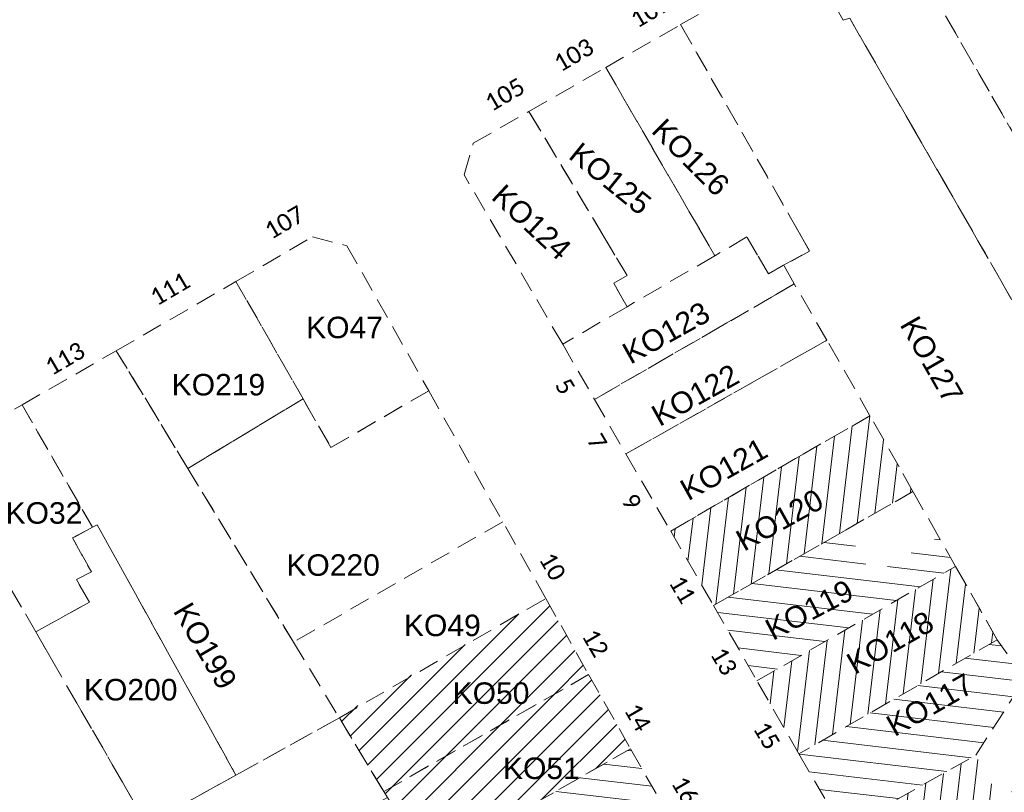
# Model space of a CAD drawing. Header units: metres. Extents: x 1711737 to 1712435, y 9275977 to 9276516.
# Tile 22 of 33: x 1711889 to 1711946, y 9276242 to 9276287. Entities that reach past the tile are written whole.
import ezdxf

# ---------------------------------------------------------------- set-up
doc = ezdxf.new("R2010")
doc.units = ezdxf.units.M
doc.header["$LTSCALE"] = 5
doc.linetypes.add('Parcelle', pattern=[1.2, 0.8, -0.4])
for name, color, linetype, lineweight in [('FA_facade.hah', 147, 'Continuous', 13), ('L6', 11, 'Parcelle', 13), ('L7', 11, 'Continuous', 15)]:
    doc.layers.add(name, color=color, linetype=linetype, lineweight=lineweight)
doc.layers.add('L5', color=7, linetype='Continuous')
doc.styles.add('Legend', font='calibri.ttf')
doc.styles.get("Standard").update_dxf_attribs({"font": 'arial.ttf'})
pattern_1 = [(353.2999, (1711881.224, 9276159.8023), (0.1111305, 0.945995), [])]
pattern_2 = [(83.2999, (1711881.224, 9276159.8023), (-0.945995, 0.1111305), [])]

msp = doc.modelspace()

# ---------------------------------------------------------------- hatches: boundary and pattern name
at = {"layer": 'FA_facade.hah'}
h = msp.add_hatch(dxfattribs=at)
h.set_pattern_fill('ANSI31', color=256, scale=0.3, angle=72)
h.set_pattern_definition(pattern_2)
h.paths.add_polyline_path([(1711937.191, 9276257.695), (1711941.081, 9276259.935), (1711940.271, 9276261.365), (1711938.581, 9276264.335), (1711934.691, 9276262.095), (1711926.991, 9276257.625), (1711929.491, 9276253.295)])
h = msp.add_hatch(dxfattribs=at)
h.set_pattern_fill('ANSI31', color=256, scale=0.3, angle=342)
h.set_pattern_definition(pattern_1)
h.paths.add_polyline_path([(1711943.561, 9276255.575), (1711942.571, 9276257.305), (1711938.731, 9276255.045), (1711937.191, 9276257.695), (1711929.491, 9276253.295), (1711932.011, 9276248.915)])
h = msp.add_hatch(dxfattribs=at)
h.set_pattern_fill('ANSI31', color=256, scale=0.3, angle=72)
h.set_pattern_definition(pattern_2)
h.paths.add_polyline_path([(1711945.981, 9276251.305), (1711943.561, 9276255.575), (1711932.011, 9276248.915), (1711934.451, 9276244.665)])
h = msp.add_hatch(dxfattribs=at)
h.set_pattern_fill('ANSI31', color=256, scale=0.3)
h.paths.add_polyline_path([(1711922.221, 9276249.275), (1711919.731, 9276253.705), (1711907.671, 9276246.845), (1711910.311, 9276242.475)])
h = msp.add_hatch(dxfattribs=at)
h.set_pattern_fill('ANSI31', color=256, scale=0.3, angle=342)
h.set_pattern_definition(pattern_1)
h.paths.add_polyline_path([(1711944.731, 9276244.585), (1711947.588, 9276249.002), (1711945.981, 9276251.305), (1711934.451, 9276244.665), (1711936.991, 9276240.265)])
h = msp.add_hatch(dxfattribs=at)
h.set_pattern_fill('ANSI31', color=256, scale=0.3)
h.paths.add_polyline_path([(1711924.661, 9276244.965), (1711922.221, 9276249.275), (1711910.311, 9276242.475), (1711912.871, 9276238.255)])
h = msp.add_hatch(dxfattribs=at)
h.set_pattern_fill('ANSI31', color=256, scale=0.3, angle=342)
h.set_pattern_definition(pattern_1)
h.paths.add_polyline_path([(1711927.211, 9276240.455), (1711924.661, 9276244.965), (1711912.871, 9276238.255), (1711913.801, 9276236.715), (1711917.631, 9276238.875), (1711919.241, 9276235.945)])
h = msp.add_hatch(dxfattribs=at)
h.set_pattern_fill('ANSI31', color=256, scale=0.3, angle=72)
h.set_pattern_definition(pattern_2)
h.paths.add_polyline_path([(1711946.351, 9276241.675), (1711944.731, 9276244.585), (1711936.991, 9276240.265), (1711938.701, 9276237.295)])

# ---------------------------------------------------------------- linework, layer by layer
at = {"layer": 'L6', "ltscale": 0.3, "elevation": 34.565}
for points in [[(1711957.085, 9276263.173), (1711949.111, 9276276.975), (1711939.361, 9276293.835), (1711947.671, 9276298.675), (1711954.361, 9276287.035), (1711956.811, 9276282.775), (1711963.595, 9276272.461), (1711961.209, 9276269.384), (1711957.085, 9276263.173)], [(1711953.921, 9276258.555), (1711946.191, 9276272.205), (1711944.861, 9276274.515), (1711943.961, 9276276.085), (1711937.401, 9276287.455), (1711937.031, 9276287.335), (1711934.811, 9276291.225), (1711939.361, 9276293.835), (1711949.111, 9276276.975), (1711957.085, 9276263.173), (1711953.921, 9276258.555)], [(1711938.581, 9276264.335), (1711937.681, 9276265.935), (1711936.081, 9276268.725), (1711934.181, 9276272.005), (1711933.561, 9276273.085), (1711935.061, 9276273.915), (1711934.451, 9276275.005), (1711927.571, 9276287.085), (1711934.811, 9276291.225), (1711937.031, 9276287.335), (1711937.401, 9276287.455), (1711943.961, 9276276.085), (1711944.861, 9276274.515), (1711946.191, 9276272.205), (1711953.921, 9276258.555), (1711948.855, 9276251.159), (1711947.588, 9276249.002), (1711945.981, 9276251.305), (1711943.561, 9276255.575), (1711942.571, 9276257.305), (1711941.081, 9276259.935), (1711940.271, 9276261.365), (1711938.581, 9276264.335)], [(1711923.211, 9276284.595), (1711927.571, 9276287.085), (1711934.451, 9276275.005), (1711935.061, 9276273.915), (1711933.561, 9276273.085), (1711932.671, 9276272.585), (1711932.041, 9276273.675), (1711931.421, 9276274.735), (1711929.561, 9276273.645), (1711923.211, 9276284.595)], [(1711918.751, 9276282.035), (1711923.211, 9276284.595), (1711929.561, 9276273.645), (1711924.451, 9276270.675), (1711923.691, 9276272.045), (1711924.451, 9276272.495), (1711923.131, 9276274.715), (1711918.751, 9276282.035)], [(1711920.711, 9276268.495), (1711914.981, 9276278.345), (1711915.511, 9276280.185), (1711918.751, 9276282.035), (1711923.131, 9276274.715), (1711924.451, 9276272.495), (1711923.691, 9276272.045), (1711924.451, 9276270.675), (1711920.711, 9276268.495)], [(1711901.711, 9276272.145), (1711906.161, 9276274.735), (1711908.161, 9276274.225), (1711912.921, 9276265.785), (1711907.231, 9276262.485), (1711905.611, 9276265.315), (1711901.711, 9276272.145)], [(1711929.561, 9276273.645), (1711924.451, 9276270.675), (1711920.711, 9276268.495), (1711922.561, 9276265.285), (1711930.261, 9276269.735), (1711933.081, 9276271.365), (1711934.181, 9276272.005), (1711933.561, 9276273.085), (1711932.671, 9276272.585), (1711932.041, 9276273.675), (1711931.421, 9276274.735), (1711929.561, 9276273.645)], [(1711898.911, 9276261.265), (1711894.751, 9276268.115), (1711901.711, 9276272.145), (1711905.611, 9276265.315), (1711898.911, 9276261.265)], [(1711934.181, 9276272.005), (1711933.081, 9276271.365), (1711930.261, 9276269.735), (1711922.561, 9276265.285), (1711924.391, 9276262.115), (1711932.141, 9276266.495), (1711934.431, 9276267.795), (1711936.081, 9276268.725), (1711934.181, 9276272.005)], [(1711936.081, 9276268.725), (1711934.431, 9276267.795), (1711932.141, 9276266.495), (1711924.391, 9276262.115), (1711926.991, 9276257.625), (1711934.691, 9276262.095), (1711938.581, 9276264.335), (1711937.681, 9276265.935), (1711936.081, 9276268.725)], [(1711893.371, 9276257.845), (1711889.271, 9276264.965), (1711894.751, 9276268.115), (1711898.911, 9276261.265), (1711905.051, 9276251.165), (1711907.721, 9276246.765), (1711901.711, 9276243.435), (1711893.631, 9276257.995), (1711893.371, 9276257.845)], [(1711905.611, 9276265.315), (1711907.231, 9276262.485), (1711912.921, 9276265.785), (1711917.221, 9276258.165), (1711905.051, 9276251.165), (1711898.911, 9276261.265), (1711905.611, 9276265.315)], [(1711884.151, 9276262.035), (1711889.271, 9276264.965), (1711893.371, 9276257.845), (1711892.211, 9276257.225), (1711893.301, 9276255.255), (1711892.431, 9276254.815), (1711893.191, 9276253.485), (1711890.061, 9276251.775), (1711884.151, 9276262.035)], [(1711938.581, 9276264.335), (1711934.691, 9276262.095), (1711926.991, 9276257.625), (1711929.491, 9276253.295), (1711937.191, 9276257.695), (1711941.081, 9276259.935), (1711940.271, 9276261.365), (1711938.581, 9276264.335)], [(1711898.431, 9276224.125), (1711884.221, 9276248.725), (1711878.461, 9276258.765), (1711880.871, 9276260.145), (1711884.151, 9276262.035), (1711890.061, 9276251.775), (1711890.981, 9276250.175), (1711892.461, 9276247.615), (1711895.111, 9276243.015), (1711896.521, 9276240.565), (1711898.621, 9276236.935), (1711899.241, 9276235.855), (1711901.631, 9276231.705), (1711902.241, 9276230.655), (1711904.101, 9276227.425), (1711906.001, 9276224.125), (1711903.571, 9276221.355), (1711903.631, 9276221.245), (1711900.921, 9276219.805), (1711898.431, 9276224.125)], [(1711943.561, 9276255.575), (1711942.571, 9276257.305), (1711941.081, 9276259.935), (1711937.191, 9276257.695), (1711929.491, 9276253.295), (1711932.011, 9276248.915), (1711943.561, 9276255.575)], [(1711907.721, 9276246.765), (1711919.731, 9276253.705), (1711917.221, 9276258.165), (1711905.051, 9276251.165), (1711907.721, 9276246.765)], [(1711896.521, 9276240.565), (1711895.111, 9276243.015), (1711892.461, 9276247.615), (1711890.981, 9276250.175), (1711890.061, 9276251.775), (1711893.191, 9276253.485), (1711892.431, 9276254.815), (1711893.301, 9276255.255), (1711892.211, 9276257.225), (1711893.371, 9276257.845), (1711893.631, 9276257.995), (1711901.711, 9276243.435), (1711896.521, 9276240.565)], [(1711945.981, 9276251.305), (1711934.451, 9276244.665), (1711932.011, 9276248.915), (1711943.561, 9276255.575), (1711945.981, 9276251.305)], [(1711910.311, 9276242.475), (1711907.721, 9276246.765), (1711919.731, 9276253.705), (1711922.221, 9276249.275), (1711910.311, 9276242.475)], [(1711947.588, 9276249.002), (1711945.981, 9276251.305), (1711934.451, 9276244.665), (1711936.991, 9276240.265), (1711944.731, 9276244.585), (1711947.588, 9276249.002)], [(1711912.871, 9276238.255), (1711910.521, 9276242.135), (1711910.311, 9276242.475), (1711922.221, 9276249.275), (1711924.661, 9276244.965), (1711912.871, 9276238.255)], [(1711949.482, 9276245.781), (1711948.441, 9276244.975), (1711946.351, 9276241.675), (1711938.701, 9276237.295), (1711936.991, 9276240.265), (1711944.731, 9276244.585), (1711947.588, 9276249.002), (1711949.482, 9276245.781)], [(1711899.241, 9276235.855), (1711898.621, 9276236.935), (1711896.521, 9276240.565), (1711901.711, 9276243.435), (1711907.721, 9276246.765), (1711910.311, 9276242.475), (1711910.521, 9276242.135), (1711899.241, 9276235.855)], [(1711915.531, 9276233.855), (1711913.801, 9276236.715), (1711912.981, 9276238.065), (1711912.871, 9276238.255), (1711924.661, 9276244.965), (1711927.211, 9276240.455), (1711919.241, 9276235.945), (1711917.371, 9276234.895), (1711915.531, 9276233.855)]]:
    msp.add_lwpolyline(points, close=True, dxfattribs=at)

# ---------------------------------------------------------------- texts
at = {"layer": 'L5', "style": 'Legend'}
for s, rotation, p in [('101', 30.2, (1711925.041, 9276286.845, 34.565)), ('103', 30.2, (1711920.581, 9276284.295, 34.565)), ('105', 30.2, (1711916.571, 9276281.995, 34.565)), ('107', 30.5, (1711903.761, 9276274.555, 34.565)), ('111', 30.5, (1711897.101, 9276270.685, 34.565)), ('113', 30.2, (1711890.991, 9276266.635, 34.565)), ('5', 300.5, (1711920.229, 9276266.131, 34.565)), ('7', 300.5, (1711922.089, 9276262.911, 34.565)), ('9', 300.5, (1711924.089, 9276259.421, 34.565)), ('10', 300, (1711919.301, 9276256.005, 34.565)), ('11', 300.5, (1711926.849, 9276254.651, 34.565)), ('12', 300.1, (1711921.791, 9276251.545, 34.565)), ('13', 300.5, (1711929.259, 9276250.481, 34.565)), ('14', 300.1, (1711924.251, 9276247.225, 34.565)), ('15', 300.5, (1711931.749, 9276246.161, 34.565)), ('16', 300.1, (1711926.991, 9276242.985, 34.565))]:
    msp.add_text(s, height=1, rotation=rotation, dxfattribs=at).set_placement(p)
at = {"layer": 'L7'}
for s, rotation, p in [('KO126', 315, (1711925.801, 9276280.855, 34.565)), ('KO125', 321, (1711920.981, 9276279.355, 34.565)), ('KO124', 317.2, (1711916.491, 9276276.985, 34.565)), ('KO123', 29.1, (1711924.651, 9276267.295, 34.565)), ('KO127', 299.8333, (1711940.286, 9276269.638, 34.565)), ('KO122', 29, (1711926.341, 9276263.675, 34.565)), ('KO121', 29.2, (1711928.011, 9276259.355, 34.565)), ('KO120', 29, (1711931.251, 9276256.415, 34.565)), ('KO119', 27.6, (1711932.931, 9276251.235, 34.565)), ('KO199', 300.2, (1711898.021, 9276252.985, 34.565)), ('KO118', 29.7291, (1711937.701, 9276249.255, 34.565)), ('KO117', 29.7291, (1711940.011, 9276245.635, 34.565))]:
    msp.add_text(s, height=1.25, rotation=rotation, dxfattribs=at).set_placement(p)
for s, p in [('KO47', (1711905.791, 9276268.845, 34.565)), ('KO219', (1711897.971, 9276265.515, 34.565)), ('KO32', (1711888.311, 9276258.055, 34.565)), ('KO220', (1711904.641, 9276255.025, 34.565)), ('KO49', (1711911.481, 9276251.515, 34.565)), ('KO200', (1711892.871, 9276247.775, 34.565)), ('KO50', (1711914.311, 9276247.575, 34.565)), ('KO51', (1711917.241, 9276243.205, 34.565))]:
    msp.add_text(s, height=1.25, dxfattribs=at).set_placement(p)

doc.saveas('drawing.dxf')
